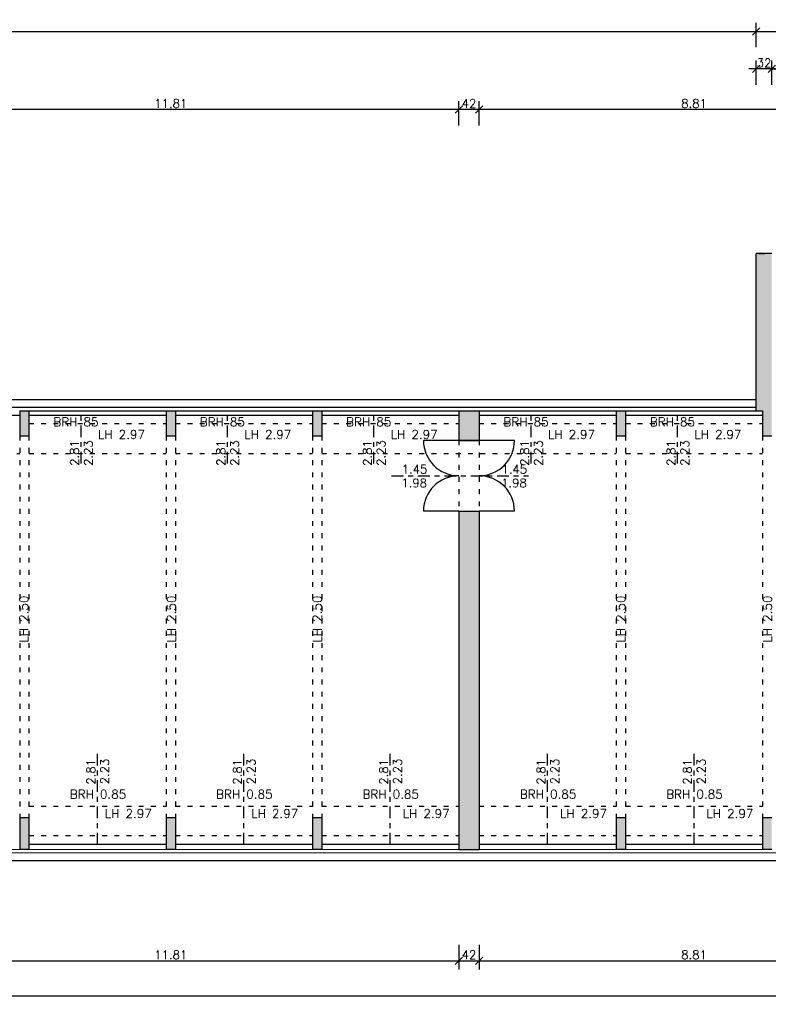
# Model space of a CAD drawing. Header units: metres. Extents: x -2.6 to 87.3, y -1.9 to 18.9.
# Tile 8 of 12: x 49.1 to 64.5, y -1.9 to 18.2. Entities that reach past the tile are written whole.
import ezdxf

# ---------------------------------------------------------------- set-up
doc = ezdxf.new("R2010")
doc.units = ezdxf.units.M
doc.header["$PDSIZE"] = -10
doc.linetypes.add('ACAD_ISO10W100', pattern=[18.5, 12, -3, 0.5, -3])
doc.linetypes.add('LINIE_9', pattern=[0.2, 0.05, -0.15])
doc.layers.get('0').update_dxf_attribs({"linetype": 'CONTINUOUS'})
doc.layers.get('Defpoints').update_dxf_attribs({"linetype": 'CONTINUOUS'})
for name, color, linetype in [('A_ANSICHT', 7, 'CONTINUOUS'), ('A_BEMASZUNG', 9, 'CONTINUOUS'), ('A_FENSTER', 4, 'CONTINUOUS'), ('A_SCHRAFFUR', 8, 'CONTINUOUS'), ('A_TUER', 6, 'CONTINUOUS'), ('A_UEBERLIEGEND', 8, 'LINIE_9'), ('A_WAND', 5, 'CONTINUOUS')]:
    doc.layers.add(name, color=color, linetype=linetype)
doc.styles.add('ROMANS', font='romans.shx')
doc.dimstyles.new('Bem_100_cm', dxfattribs={"dimscale": 0.05, "dimtxt": 3.5, "dimasz": 3, "dimexe": 3.5, "dimexo": 5, "dimgap": 0.75, "dimtad": 1, "dimdec": 0, "dimrnd": 0.005, "dimzin": 4, "dimdsep": 46, "dimtxsty": 'ROMANS', "dimblk": 'OBLIQUE', "dimcen": 2.5, "dimdle": 3.5, "dimclrd": 256, "dimclre": 256, "dimclrt": 256, "dimadec": 1, "dimazin": 0, "dimtfac": 5, "dimtdec": 0, "dimtix": 1, "dimtmove": 2, "dimatfit": 2, "dimfxl": 6.5, "dimfxlon": 1, "dimtolj": 1, "dimlwd": -1, "dimlwe": -1, "dimarcsym": 0})
doc.dimstyles.new('Bem_100_m', dxfattribs={"dimscale": 0.05, "dimtxt": 3.5, "dimasz": 3, "dimexe": 3.5, "dimexo": 5, "dimgap": 0.75, "dimtad": 1, "dimrnd": 0.0005, "dimzin": 4, "dimdsep": 46, "dimtxsty": 'ROMANS', "dimblk": 'OBLIQUE', "dimcen": 2.5, "dimdle": 3.5, "dimclrd": 256, "dimclre": 256, "dimclrt": 256, "dimadec": 1, "dimazin": 0, "dimtfac": 5, "dimtix": 1, "dimtmove": 2, "dimatfit": 2, "dimfxl": 6.5, "dimfxlon": 1, "dimtolj": 1, "dimlwd": -1, "dimlwe": -1, "dimarcsym": 0})

# ---------------------------------------------------------------- blocks, each defined once
blk = doc.blocks.new('_Oblique')
at = {"color": 0, "linetype": 'ByBlock', "lineweight": -2}
blk.add_line((-0.5, -0.5), (0.5, 0.5), dxfattribs=at)
blk = doc.blocks.new('*D42')
at = {"layer": 'A_BEMASZUNG', "transparency": 16777216}
for p, q in [((83.481, 1.325), (83.481, 1.475)), ((83.156, 1.325), (83.656, 1.325)), ((83.481, 1), (83.481, 1.325)), ((83.156, 1), (83.656, 1)), ((83.481, 1), (83.481, 0.85))]:
    blk.add_line(p, q, dxfattribs=at)
at = {"layer": 'Defpoints', "color": 0, "transparency": 16777216}
for p in [(63.283, 1.325), (83.481, 1.325), (63.283, 1)]:
    blk.add_point(p, dxfattribs=at)
at = {"layer": 'A_BEMASZUNG', "transparency": 16777216, "xscale": 0.15, "yscale": 0.15, "zscale": 0.15}
for p, rotation in [((83.481, 1.325), 270), ((83.481, 1), 90)]:
    blk.add_blockref('_Oblique', p, dxfattribs=dict(at, rotation=rotation))
at = {"layer": 'A_BEMASZUNG', "transparency": 16777216, "insert": (83.356, 1.162), "char_height": 0.175, "attachment_point": 5, "rotation": 90, "style": 'ROMANS'}
blk.add_mtext('\\A1;33 ', dxfattribs=at)
blk = doc.blocks.new('*D43')
at = {"layer": 'A_BEMASZUNG', "transparency": 16777216}
for p, q in [((83.481, 1.15), (83.481, 10.3)), ((83.156, 10.125), (83.656, 10.125)), ((83.156, 1.325), (83.656, 1.325))]:
    blk.add_line(p, q, dxfattribs=at)
at = {"layer": 'Defpoints', "color": 0, "transparency": 16777216}
for p in [(63.283, 10.125), (83.481, 10.125), (63.283, 1.325)]:
    blk.add_point(p, dxfattribs=at)
at = {"layer": 'A_BEMASZUNG', "transparency": 16777216, "xscale": 0.15, "yscale": 0.15, "zscale": 0.15}
for p, rotation in [((83.481, 10.125), 90), ((83.481, 1.325), 270)]:
    blk.add_blockref('_Oblique', p, dxfattribs=dict(at, rotation=rotation))
at = {"layer": 'A_BEMASZUNG', "transparency": 16777216, "insert": (83.356, 5.725), "char_height": 0.175, "attachment_point": 5, "rotation": 90, "style": 'ROMANS'}
blk.add_mtext('\\A1;8.80', dxfattribs=at)
blk = doc.blocks.new('*D44')
at = {"layer": 'A_BEMASZUNG', "transparency": 16777216}
for p, q in [((83.481, 10.45), (83.481, 10.6)), ((83.156, 10.45), (83.656, 10.45)), ((83.481, 10.125), (83.481, 10.45)), ((83.156, 10.125), (83.656, 10.125)), ((83.481, 10.125), (83.481, 9.975))]:
    blk.add_line(p, q, dxfattribs=at)
at = {"layer": 'Defpoints', "color": 0, "transparency": 16777216}
for p in [(63.283, 10.45), (83.481, 10.45), (63.283, 10.125)]:
    blk.add_point(p, dxfattribs=at)
at = {"layer": 'A_BEMASZUNG', "transparency": 16777216, "xscale": 0.15, "yscale": 0.15, "zscale": 0.15}
for p, rotation in [((83.481, 10.45), 270), ((83.481, 10.125), 90)]:
    blk.add_blockref('_Oblique', p, dxfattribs=dict(at, rotation=rotation))
at = {"layer": 'A_BEMASZUNG', "transparency": 16777216, "insert": (83.356, 10.287), "char_height": 0.175, "attachment_point": 5, "rotation": 90, "style": 'ROMANS'}
blk.add_mtext('\\A1;33 ', dxfattribs=at)
blk = doc.blocks.new('*D83')
at = {"layer": 'A_BEMASZUNG', "transparency": 16777216}
for p, q in [((46.32, -0.733), (46.32, -1.233)), ((58.13, -0.733), (58.13, -1.233)), ((46.145, -1.058), (58.305, -1.058))]:
    blk.add_line(p, q, dxfattribs=at)
at = {"layer": 'Defpoints', "color": 0, "transparency": 16777216}
for p in [(46.32, 4.271), (58.13, 4.271), (58.13, -1.058)]:
    blk.add_point(p, dxfattribs=at)
at = {"layer": 'A_BEMASZUNG', "transparency": 16777216, "xscale": 0.15, "yscale": 0.15, "zscale": 0.15, "rotation": 180}
blk.add_blockref('_Oblique', (46.32, -1.058), dxfattribs=at)
at = {"layer": 'A_BEMASZUNG', "transparency": 16777216, "xscale": 0.15, "yscale": 0.15, "zscale": 0.15}
blk.add_blockref('_Oblique', (58.13, -1.058), dxfattribs=at)
at = {"layer": 'A_BEMASZUNG', "transparency": 16777216, "insert": (52.225, -0.933), "char_height": 0.175, "attachment_point": 5, "style": 'ROMANS'}
blk.add_mtext('\\A1;11.81', dxfattribs=at)
blk = doc.blocks.new('*D84')
at = {"layer": 'A_BEMASZUNG', "transparency": 16777216}
for p, q in [((58.13, -0.733), (58.13, -1.233)), ((58.545, -0.733), (58.545, -1.233)), ((57.955, -1.058), (58.72, -1.058))]:
    blk.add_line(p, q, dxfattribs=at)
at = {"layer": 'Defpoints', "color": 0, "transparency": 16777216}
for p in [(58.13, 4.271), (58.545, 4.271), (58.545, -1.058)]:
    blk.add_point(p, dxfattribs=at)
at = {"layer": 'A_BEMASZUNG', "transparency": 16777216, "xscale": 0.15, "yscale": 0.15, "zscale": 0.15, "rotation": 180}
blk.add_blockref('_Oblique', (58.13, -1.058), dxfattribs=at)
at = {"layer": 'A_BEMASZUNG', "transparency": 16777216, "xscale": 0.15, "yscale": 0.15, "zscale": 0.15}
blk.add_blockref('_Oblique', (58.545, -1.058), dxfattribs=at)
at = {"layer": 'A_BEMASZUNG', "transparency": 16777216, "insert": (58.338, -0.933), "char_height": 0.175, "attachment_point": 5, "style": 'ROMANS'}
blk.add_mtext('\\A1;42 ', dxfattribs=at)
blk = doc.blocks.new('*D85')
at = {"layer": 'A_BEMASZUNG', "transparency": 16777216}
for p, q in [((58.545, -0.733), (58.545, -1.233)), ((67.355, -0.733), (67.355, -1.233)), ((58.37, -1.058), (67.53, -1.058))]:
    blk.add_line(p, q, dxfattribs=at)
at = {"layer": 'Defpoints', "color": 0, "transparency": 16777216}
for p in [(58.545, 4.271), (67.355, 4.271), (67.355, -1.058)]:
    blk.add_point(p, dxfattribs=at)
at = {"layer": 'A_BEMASZUNG', "transparency": 16777216, "xscale": 0.15, "yscale": 0.15, "zscale": 0.15, "rotation": 180}
blk.add_blockref('_Oblique', (58.545, -1.058), dxfattribs=at)
at = {"layer": 'A_BEMASZUNG', "transparency": 16777216, "xscale": 0.15, "yscale": 0.15, "zscale": 0.15}
blk.add_blockref('_Oblique', (67.355, -1.058), dxfattribs=at)
at = {"layer": 'A_BEMASZUNG', "transparency": 16777216, "insert": (62.95, -0.933), "char_height": 0.175, "attachment_point": 5, "style": 'ROMANS'}
blk.add_mtext('\\A1;8.81', dxfattribs=at)
blk = doc.blocks.new('*D98')
at = {"layer": 'A_BEMASZUNG', "transparency": 16777216}
for p, q in [((58.545, 16.075), (58.545, 16.575)), ((67.355, 16.075), (67.355, 16.575)), ((67.53, 16.4), (58.37, 16.4))]:
    blk.add_line(p, q, dxfattribs=at)
at = {"layer": 'Defpoints', "color": 0, "transparency": 16777216}
for p in [(58.545, 16.4), (67.355, 11.18), (58.545, 10.225)]:
    blk.add_point(p, dxfattribs=at)
at = {"layer": 'A_BEMASZUNG', "transparency": 16777216, "xscale": 0.15, "yscale": 0.15, "zscale": 0.15, "rotation": 180}
blk.add_blockref('_Oblique', (58.545, 16.4), dxfattribs=at)
at = {"layer": 'A_BEMASZUNG', "transparency": 16777216, "xscale": 0.15, "yscale": 0.15, "zscale": 0.15}
blk.add_blockref('_Oblique', (67.355, 16.4), dxfattribs=at)
at = {"layer": 'A_BEMASZUNG', "transparency": 16777216, "insert": (62.95, 16.525), "char_height": 0.175, "attachment_point": 5, "style": 'ROMANS'}
blk.add_mtext('\\A1;8.81', dxfattribs=at)
blk = doc.blocks.new('*D99')
at = {"layer": 'A_BEMASZUNG', "transparency": 16777216}
for p, q in [((58.13, 16.075), (58.13, 16.575)), ((58.545, 16.075), (58.545, 16.575)), ((58.72, 16.4), (57.955, 16.4))]:
    blk.add_line(p, q, dxfattribs=at)
at = {"layer": 'Defpoints', "color": 0, "transparency": 16777216}
for p in [(58.13, 16.4), (58.13, 10.225), (58.545, 10.225)]:
    blk.add_point(p, dxfattribs=at)
at = {"layer": 'A_BEMASZUNG', "transparency": 16777216, "xscale": 0.15, "yscale": 0.15, "zscale": 0.15, "rotation": 180}
blk.add_blockref('_Oblique', (58.13, 16.4), dxfattribs=at)
at = {"layer": 'A_BEMASZUNG', "transparency": 16777216, "xscale": 0.15, "yscale": 0.15, "zscale": 0.15}
blk.add_blockref('_Oblique', (58.545, 16.4), dxfattribs=at)
at = {"layer": 'A_BEMASZUNG', "transparency": 16777216, "insert": (58.338, 16.525), "char_height": 0.175, "attachment_point": 5, "style": 'ROMANS'}
blk.add_mtext('\\A1;42 ', dxfattribs=at)
blk = doc.blocks.new('*D100')
at = {"layer": 'A_BEMASZUNG', "transparency": 16777216}
for p, q in [((46.32, 16.075), (46.32, 16.575)), ((58.13, 16.075), (58.13, 16.575)), ((58.305, 16.4), (46.145, 16.4))]:
    blk.add_line(p, q, dxfattribs=at)
at = {"layer": 'Defpoints', "color": 0, "transparency": 16777216}
for p in [(46.32, 16.4), (46.32, 10.125), (58.13, 10.225)]:
    blk.add_point(p, dxfattribs=at)
at = {"layer": 'A_BEMASZUNG', "transparency": 16777216, "xscale": 0.15, "yscale": 0.15, "zscale": 0.15, "rotation": 180}
blk.add_blockref('_Oblique', (46.32, 16.4), dxfattribs=at)
at = {"layer": 'A_BEMASZUNG', "transparency": 16777216, "xscale": 0.15, "yscale": 0.15, "zscale": 0.15}
blk.add_blockref('_Oblique', (58.13, 16.4), dxfattribs=at)
at = {"layer": 'A_BEMASZUNG', "transparency": 16777216, "insert": (52.225, 16.525), "char_height": 0.175, "attachment_point": 5, "style": 'ROMANS'}
blk.add_mtext('\\A1;11.81', dxfattribs=at)
blk = doc.blocks.new('*D110')
at = {"layer": 'A_BEMASZUNG', "transparency": 16777216}
for p, q in [((64.545, 16.908), (64.545, 17.408)), ((67.355, 16.908), (67.355, 17.408)), ((67.53, 17.233), (64.37, 17.233))]:
    blk.add_line(p, q, dxfattribs=at)
at = {"layer": 'Defpoints', "color": 0, "transparency": 16777216}
for p in [(64.545, 17.233), (64.545, 11.15), (67.355, 11.15)]:
    blk.add_point(p, dxfattribs=at)
at = {"layer": 'A_BEMASZUNG', "transparency": 16777216, "xscale": 0.15, "yscale": 0.15, "zscale": 0.15, "rotation": 180}
blk.add_blockref('_Oblique', (64.545, 17.233), dxfattribs=at)
at = {"layer": 'A_BEMASZUNG', "transparency": 16777216, "xscale": 0.15, "yscale": 0.15, "zscale": 0.15}
blk.add_blockref('_Oblique', (67.355, 17.233), dxfattribs=at)
at = {"layer": 'A_BEMASZUNG', "transparency": 16777216, "insert": (65.95, 17.358), "char_height": 0.175, "attachment_point": 5, "style": 'ROMANS'}
blk.add_mtext('\\A1;2.81', dxfattribs=at)
blk = doc.blocks.new('*D111')
at = {"layer": 'A_BEMASZUNG', "transparency": 16777216}
for p, q in [((64.225, 16.908), (64.225, 17.408)), ((64.545, 16.908), (64.545, 17.408)), ((64.225, 17.233), (64.075, 17.233)), ((64.545, 17.233), (64.225, 17.233)), ((64.545, 17.233), (64.695, 17.233))]:
    blk.add_line(p, q, dxfattribs=at)
at = {"layer": 'Defpoints', "color": 0, "transparency": 16777216}
for p in [(64.225, 17.233), (64.225, 11.15), (64.545, 11.15)]:
    blk.add_point(p, dxfattribs=at)
at = {"layer": 'A_BEMASZUNG', "transparency": 16777216, "xscale": 0.15, "yscale": 0.15, "zscale": 0.15}
blk.add_blockref('_Oblique', (64.225, 17.233), dxfattribs=at)
at = {"layer": 'A_BEMASZUNG', "transparency": 16777216, "xscale": 0.15, "yscale": 0.15, "zscale": 0.15, "rotation": 180}
blk.add_blockref('_Oblique', (64.545, 17.233), dxfattribs=at)
at = {"layer": 'A_BEMASZUNG', "transparency": 16777216, "insert": (64.385, 17.358), "char_height": 0.175, "attachment_point": 5, "style": 'ROMANS'}
blk.add_mtext('\\A1;32 ', dxfattribs=at)
blk = doc.blocks.new('*D136')
at = {"layer": 'A_BEMASZUNG', "transparency": 16777216}
for p, q in [((22.449, 17.679), (22.449, 18.179)), ((64.225, 17.679), (64.225, 18.179)), ((22.274, 18.004), (64.4, 18.004))]:
    blk.add_line(p, q, dxfattribs=at)
at = {"layer": 'Defpoints', "color": 0, "transparency": 16777216}
for p in [(64.225, 18.004), (22.449, 14.825), (64.225, 13.448)]:
    blk.add_point(p, dxfattribs=at)
at = {"layer": 'A_BEMASZUNG', "transparency": 16777216, "xscale": 0.15, "yscale": 0.15, "zscale": 0.15, "rotation": 180}
blk.add_blockref('_Oblique', (22.449, 18.004), dxfattribs=at)
at = {"layer": 'A_BEMASZUNG', "transparency": 16777216, "xscale": 0.15, "yscale": 0.15, "zscale": 0.15}
blk.add_blockref('_Oblique', (64.225, 18.004), dxfattribs=at)
at = {"layer": 'A_BEMASZUNG', "transparency": 16777216, "insert": (43.337, 18.129), "char_height": 0.175, "attachment_point": 5, "style": 'ROMANS'}
blk.add_mtext('\\A1;41.78', dxfattribs=at)
blk = doc.blocks.new('*D137')
at = {"layer": 'A_BEMASZUNG', "transparency": 16777216}
for p, q in [((64.225, 17.679), (64.225, 18.179)), ((76.675, 17.679), (76.675, 18.179)), ((64.05, 18.004), (76.85, 18.004))]:
    blk.add_line(p, q, dxfattribs=at)
at = {"layer": 'Defpoints', "color": 0, "transparency": 16777216}
for p in [(76.675, 18.004), (64.225, 13.448), (76.675, 13.451)]:
    blk.add_point(p, dxfattribs=at)
at = {"layer": 'A_BEMASZUNG', "transparency": 16777216, "xscale": 0.15, "yscale": 0.15, "zscale": 0.15, "rotation": 180}
blk.add_blockref('_Oblique', (64.225, 18.004), dxfattribs=at)
at = {"layer": 'A_BEMASZUNG', "transparency": 16777216, "xscale": 0.15, "yscale": 0.15, "zscale": 0.15}
blk.add_blockref('_Oblique', (76.675, 18.004), dxfattribs=at)
at = {"layer": 'A_BEMASZUNG', "transparency": 16777216, "insert": (70.45, 18.129), "char_height": 0.175, "attachment_point": 5, "style": 'ROMANS'}
blk.add_mtext('\\A1;12.45', dxfattribs=at)
blk = doc.blocks.new('*D118')
at = {"layer": 'A_BEMASZUNG', "transparency": 16777216}
for p, q in [((1, -1.45), (1, -1.95)), ((82.675, -1.45), (82.675, -1.95)), ((0.825, -1.775), (82.85, -1.775))]:
    blk.add_line(p, q, dxfattribs=at)
at = {"layer": 'Defpoints', "color": 0, "transparency": 16777216}
for p in [(1, 1), (82.675, 1), (82.675, -1.775)]:
    blk.add_point(p, dxfattribs=at)
at = {"layer": 'A_BEMASZUNG', "transparency": 16777216, "xscale": 0.15, "yscale": 0.15, "zscale": 0.15, "rotation": 180}
blk.add_blockref('_Oblique', (1, -1.775), dxfattribs=at)
at = {"layer": 'A_BEMASZUNG', "transparency": 16777216, "xscale": 0.15, "yscale": 0.15, "zscale": 0.15}
blk.add_blockref('_Oblique', (82.675, -1.775), dxfattribs=at)
at = {"layer": 'A_BEMASZUNG', "transparency": 16777216, "insert": (41.837, -1.65), "char_height": 0.175, "attachment_point": 5, "style": 'ROMANS'}
blk.add_mtext('\\A1;81.68', dxfattribs=at)

msp = doc.modelspace()

# ---------------------------------------------------------------- hatches: boundary and pattern name
at = {"layer": 'A_SCHRAFFUR'}
h = msp.add_hatch(color=253, dxfattribs=at)
h.dxf.hatch_style = 1
h.paths.add_polyline_path([(46.32, 10.225), (46.13, 10.225), (46.13, 9.615), (46.32, 9.615)])
h.paths.add_polyline_path([(46.32, 8.165), (46.13, 8.165), (46.13, 1.225), (46.32, 1.225)])
h.paths.add_polyline_path([(49.32, 10.225), (49.13, 10.225), (49.13, 9.71), (49.32, 9.71)])
h.paths.add_polyline_path([(49.32, 1.875), (49.13, 1.875), (49.13, 1.225), (49.32, 1.225)])
h.paths.add_polyline_path([(52.32, 1.875), (52.13, 1.875), (52.13, 1.225), (52.32, 1.225)])
h.paths.add_polyline_path([(55.32, 1.875), (55.13, 1.875), (55.13, 1.225), (55.32, 1.225)])
h.paths.add_polyline_path([(52.32, 10.225), (52.13, 10.225), (52.13, 9.71), (52.32, 9.71)])
h.paths.add_polyline_path([(55.32, 10.225), (55.13, 10.225), (55.13, 9.71), (55.32, 9.71)])
h.paths.add_polyline_path([(58.545, 10.225), (58.13, 10.225), (58.13, 9.615), (58.545, 9.615)])
h.paths.add_polyline_path([(58.545, 8.165), (58.13, 8.165), (58.13, 1.225), (58.545, 1.225)])
h.paths.add_polyline_path([(61.545, 1.875), (61.355, 1.875), (61.355, 1.225), (61.545, 1.225)])
h.paths.add_polyline_path([(64.545, 1.875), (64.355, 1.875), (64.355, 1.225), (64.545, 1.225)])
h.paths.add_polyline_path([(64.545, 13.451), (64.225, 13.451), (64.225, 10.45), (64.225, 10.225), (64.355, 10.225), (64.355, 9.71), (64.545, 9.71)])
h.paths.add_polyline_path([(61.545, 10.225), (61.355, 10.225), (61.355, 9.71), (61.545, 9.71)])

# ---------------------------------------------------------------- linework, layer by layer
at = {"layer": 'A_ANSICHT'}
for p, q in [((64.225, 10.45), (22.449, 10.45)), ((1.225, 1), (82.455, 1))]:
    msp.add_line(p, q, dxfattribs=at)
at = {"layer": 'A_BEMASZUNG', "linetype": 'ACAD_ISO10W100', "ltscale": 0.02}
for p, q in [((50.389, 9.14), (50.389, 10.14)), ((53.389, 9.14), (53.389, 10.14)), ((56.389, 9.14), (56.389, 10.14)), ((59.614, 9.14), (59.614, 10.14)), ((62.614, 9.14), (62.614, 10.14)), ((56.753, 8.89), (59.56, 8.89)), ((50.725, 1.325), (50.725, 3.241)), ((53.725, 1.325), (53.725, 3.241)), ((56.725, 1.325), (56.725, 3.241)), ((59.95, 1.325), (59.95, 3.241)), ((62.95, 1.325), (62.95, 3.241))]:
    msp.add_line(p, q, dxfattribs=at)
at = {"layer": 'A_FENSTER', "lineweight": 25}
for p, q in [((22.449, 10.295), (64.225, 10.295)), ((49.13, 10.125), (46.32, 10.125)), ((49.32, 10.225), (52.13, 10.225)), ((52.13, 10.125), (49.32, 10.125)), ((52.32, 10.225), (55.13, 10.225)), ((55.13, 10.125), (52.32, 10.125)), ((55.32, 10.225), (58.13, 10.225)), ((58.13, 10.125), (55.32, 10.125)), ((58.545, 10.225), (61.355, 10.225)), ((61.355, 10.125), (58.545, 10.125)), ((61.545, 10.225), (64.225, 10.225)), ((64.355, 10.125), (61.545, 10.125)), ((52.13, 1.325), (49.32, 1.325)), ((55.13, 1.325), (52.32, 1.325)), ((58.13, 1.325), (55.32, 1.325)), ((61.355, 1.325), (58.545, 1.325)), ((64.355, 1.325), (61.545, 1.325))]:
    msp.add_line(p, q, dxfattribs=at)
at = {"layer": 'A_FENSTER', "lineweight": 20}
for p, q in [((46.32, 1.225), (49.13, 1.225)), ((49.32, 1.225), (52.13, 1.225)), ((52.32, 1.225), (55.13, 1.225)), ((55.32, 1.225), (58.13, 1.225)), ((58.545, 1.225), (61.355, 1.225)), ((61.545, 1.225), (64.355, 1.225)), ((1.225, 1.155), (82.455, 1.155))]:
    msp.add_line(p, q, dxfattribs=at)
at = {"layer": 'A_TUER'}
for p, q in [((58.13, 9.615), (57.405, 9.615)), ((59.27, 9.615), (57.405, 9.615)), ((58.13, 8.165), (57.405, 8.165)), ((59.27, 8.165), (58.545, 8.165))]:
    msp.add_line(p, q, dxfattribs=at)
for centre, start, end in [((58.13, 9.615), 180, 270), ((58.545, 9.615), 270, 0), ((58.13, 8.165), 90, 180), ((58.545, 8.165), 0, 90)]:
    msp.add_arc(centre, 0.725, start, end, dxfattribs=at)
at = {"layer": 'A_UEBERLIEGEND'}
for p, q in [((49.32, 9.965), (52.13, 9.965)), ((52.32, 9.965), (55.13, 9.965)), ((55.32, 9.965), (58.13, 9.965)), ((58.545, 9.965), (61.355, 9.965)), ((61.545, 9.965), (64.355, 9.965)), ((46.32, 9.345), (49.13, 9.345)), ((49.32, 9.345), (52.13, 9.345)), ((52.32, 9.345), (55.13, 9.345)), ((55.32, 9.345), (58.011, 9.345)), ((55.32, 9.345), (61.355, 9.345)), ((61.545, 9.345), (64.355, 9.345)), ((49.32, 2.115), (52.13, 2.115)), ((52.32, 2.115), (55.13, 2.115)), ((55.32, 2.115), (58.13, 2.115)), ((58.545, 2.115), (61.355, 2.115)), ((61.545, 2.115), (64.355, 2.115)), ((49.32, 1.515), (52.13, 1.515)), ((49.32, 1.515), (52.13, 1.515)), ((52.32, 1.515), (55.13, 1.515)), ((52.32, 1.515), (55.13, 1.515)), ((55.32, 1.515), (58.13, 1.515)), ((55.32, 1.515), (58.13, 1.515)), ((58.545, 1.515), (61.355, 1.515)), ((58.545, 1.515), (61.355, 1.515)), ((61.545, 1.515), (64.355, 1.515)), ((61.545, 1.515), (64.355, 1.515))]:
    msp.add_line(p, q, dxfattribs=at)
at = {"layer": 'A_UEBERLIEGEND', "linetype": 'LINIE_9', "lineweight": 25}
for p, q in [((49.13, 9.71), (49.13, 1.875)), ((49.32, 9.71), (49.32, 1.875)), ((52.13, 9.71), (52.13, 1.875)), ((52.32, 9.71), (52.32, 1.875)), ((55.13, 9.71), (55.13, 1.875)), ((55.32, 9.71), (55.32, 1.875)), ((61.355, 9.71), (61.355, 1.875)), ((61.545, 9.71), (61.545, 1.875)), ((64.355, 9.71), (64.355, 1.875)), ((58.13, 9.615), (58.13, 8.165)), ((58.545, 9.615), (58.545, 8.165))]:
    msp.add_line(p, q, dxfattribs=at)
at = {"layer": 'A_WAND', "lineweight": 25}
for p, q in [((64.545, 13.451), (64.225, 13.451)), ((64.225, 10.225), (64.225, 13.448)), ((64.275, 13.451), (64.4, 13.451)), ((64.275, 13.451), (64.4, 13.451)), ((49.13, 10.225), (49.32, 10.225)), ((49.13, 10.225), (49.13, 9.71)), ((49.32, 10.225), (49.32, 9.71)), ((52.13, 10.225), (52.32, 10.225)), ((52.13, 10.225), (52.13, 9.71)), ((52.32, 10.225), (52.32, 9.71)), ((55.13, 10.225), (55.32, 10.225)), ((55.13, 10.225), (55.13, 9.71)), ((55.32, 10.225), (55.32, 9.71)), ((58.13, 10.225), (58.545, 10.225)), ((58.13, 10.225), (58.13, 9.615)), ((58.545, 10.225), (58.545, 9.615)), ((61.355, 10.225), (61.545, 10.225)), ((61.355, 10.225), (61.355, 9.71)), ((61.545, 10.225), (61.545, 9.71)), ((64.225, 10.225), (64.355, 10.225)), ((64.355, 10.225), (64.355, 9.71)), ((49.13, 9.71), (49.32, 9.71)), ((52.13, 9.71), (52.32, 9.71)), ((55.13, 9.71), (55.32, 9.71)), ((61.355, 9.71), (61.545, 9.71)), ((64.355, 9.71), (64.545, 9.71)), ((58.13, 9.615), (58.545, 9.615)), ((58.13, 8.165), (58.13, 1.225)), ((58.13, 8.165), (58.545, 8.165)), ((58.545, 8.165), (58.545, 1.225)), ((49.13, 1.875), (49.13, 1.225)), ((49.32, 1.875), (49.13, 1.875)), ((49.32, 1.875), (49.32, 1.225)), ((52.13, 1.875), (52.13, 1.225)), ((52.32, 1.875), (52.13, 1.875)), ((52.32, 1.875), (52.32, 1.225)), ((55.13, 1.875), (55.13, 1.225)), ((55.32, 1.875), (55.13, 1.875)), ((55.32, 1.875), (55.32, 1.225)), ((61.355, 1.875), (61.355, 1.225)), ((61.545, 1.875), (61.355, 1.875)), ((61.545, 1.875), (61.545, 1.225)), ((64.355, 1.875), (64.355, 1.225)), ((64.545, 1.875), (64.355, 1.875)), ((49.32, 1.225), (49.13, 1.225)), ((52.32, 1.225), (52.13, 1.225)), ((52.32, 1.225), (52.13, 1.225)), ((55.32, 1.225), (55.13, 1.225)), ((58.13, 1.225), (58.545, 1.225)), ((61.545, 1.225), (61.355, 1.225)), ((64.545, 1.225), (64.355, 1.225))]:
    msp.add_line(p, q, dxfattribs=at)
at = {"layer": 'A_WAND', "lineweight": 20}
msp.add_line((64.225, 13.448), (64.225, 13.451), dxfattribs=at)

# ---------------------------------------------------------------- texts
at = {"layer": 'A_BEMASZUNG', "style": 'ROMANS'}
for s, height, p in [('BRH 85', 0.18, (49.82, 9.904)), ('BRH 85', 0.18, (52.82, 9.904)), ('BRH 85', 0.18, (55.82, 9.904)), ('BRH 85', 0.18, (59.045, 9.904)), ('BRH 85', 0.18, (62.045, 9.904)), ('LH 2.97', 0.18, (50.733, 9.647)), ('LH 2.97', 0.18, (53.733, 9.647)), ('LH 2.97', 0.18, (56.733, 9.647)), ('LH 2.97', 0.18, (59.958, 9.647)), ('LH 2.97', 0.18, (62.958, 9.647)), ('1.45', 0.175, (56.959, 8.936)), ('1.45', 0.175, (59.005, 8.936)), ('1.98', 0.175, (56.952, 8.655)), ('1.98', 0.175, (58.998, 8.655)), ('BRH 0.85', 0.18, (50.156, 2.269)), ('BRH 0.85', 0.18, (53.156, 2.269)), ('BRH 0.85', 0.18, (56.156, 2.269)), ('BRH 0.85', 0.18, (59.381, 2.269)), ('BRH 0.85', 0.18, (62.381, 2.269)), ('LH 2.97', 0.18, (50.874, 1.872)), ('LH 2.97', 0.18, (53.874, 1.872)), ('LH 2.97', 0.18, (56.979, 1.872)), ('LH 2.97', 0.18, (60.204, 1.872)), ('LH 2.97', 0.18, (63.204, 1.872))]:
    msp.add_text(s, height=height, dxfattribs=at).set_placement(p)
for s, height, p in [('2.81', 0.175, (50.341, 9.094)), ('2.23', 0.175, (50.624, 9.094)), ('2.81', 0.175, (53.341, 9.094)), ('2.23', 0.175, (53.624, 9.094)), ('2.81', 0.175, (56.341, 9.094)), ('2.23', 0.175, (56.624, 9.094)), ('2.81', 0.175, (59.566, 9.094)), ('2.23', 0.175, (59.849, 9.094)), ('2.81', 0.175, (62.566, 9.094)), ('2.23', 0.175, (62.849, 9.094)), ('LH 2.50', 0.18, (49.305, 5.468)), ('LH 2.50', 0.18, (52.329, 5.468)), ('LH 2.50', 0.18, (55.319, 5.468)), ('LH 2.50', 0.18, (61.539, 5.468)), ('LH 2.50', 0.18, (64.546, 5.468)), ('2.81', 0.175, (50.677, 2.554)), ('2.23', 0.175, (50.96, 2.564)), ('2.81', 0.175, (53.677, 2.554)), ('2.23', 0.175, (53.96, 2.564)), ('2.81', 0.175, (56.677, 2.554)), ('2.23', 0.175, (56.96, 2.564)), ('2.81', 0.175, (59.902, 2.554)), ('2.23', 0.175, (60.185, 2.564)), ('2.81', 0.175, (62.902, 2.554)), ('2.23', 0.175, (63.185, 2.564))]:
    msp.add_text(s, height=height, rotation=90, dxfattribs=at).set_placement(p)

# ---------------------------------------------------------------- dimensions: what is measured, and where the dimension line sits
at = {"layer": 'A_BEMASZUNG'}
for base, p1, p2, dimstyle, picture, middle in [((64.225, 18.004), (22.449, 14.825), (64.225, 13.448), 'Bem_100_m', '*D136', (43.337, 18.129)), ((76.675, 18.004), (64.225, 13.448), (76.675, 13.451), 'Bem_100_m', '*D137', (70.45, 18.129)), ((64.225, 17.233), (64.545, 11.15), (64.225, 11.15), 'Bem_100_cm', '*D111', (64.385, 17.358)), ((64.545, 17.233), (67.355, 11.15), (64.545, 11.15), 'Bem_100_m', '*D110', (65.95, 17.358)), ((46.32, 16.4), (58.13, 10.225), (46.32, 10.125), 'Bem_100_m', '*D100', (52.225, 16.525)), ((58.13, 16.4), (58.545, 10.225), (58.13, 10.225), 'Bem_100_cm', '*D99', (58.338, 16.525)), ((58.545, 16.4), (67.355, 11.18), (58.545, 10.225), 'Bem_100_m', '*D98', (62.95, 16.525)), ((58.13, -1.058), (46.32, 4.271), (58.13, 4.271), 'Bem_100_m', '*D83', (52.225, -0.933)), ((58.545, -1.058), (58.13, 4.271), (58.545, 4.271), 'Bem_100_cm', '*D84', (58.338, -0.933)), ((67.355, -1.058), (58.545, 4.271), (67.355, 4.271), 'Bem_100_m', '*D85', (62.95, -0.933)), ((82.675, -1.774626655), (1, 1), (82.675, 1), 'Bem_100_m', '*D118', (41.8375, -1.649626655))]:
    dim = msp.add_linear_dim(base=base, p1=p1, p2=p2, dimstyle=dimstyle, dxfattribs=at)
    dim.commit()
    dim.dimension.update_dxf_attribs({"geometry": picture, "text_midpoint": middle})
for base, p1, p2, dimstyle, picture, middle in [((83.481, 10.45), (63.283, 10.125), (63.283, 10.45), 'Bem_100_cm', '*D44', (83.356, 10.287)), ((83.481, 10.125), (63.283, 1.325), (63.283, 10.125), 'Bem_100_m', '*D43', (83.356, 5.725)), ((83.481, 1.325), (63.283, 1), (63.283, 1.325), 'Bem_100_cm', '*D42', (83.356, 1.162))]:
    dim = msp.add_linear_dim(base=base, p1=p1, p2=p2, angle=90, dimstyle=dimstyle, dxfattribs=at)
    dim.commit()
    dim.dimension.update_dxf_attribs({"geometry": picture, "text_midpoint": middle})

doc.saveas('drawing.dxf')
